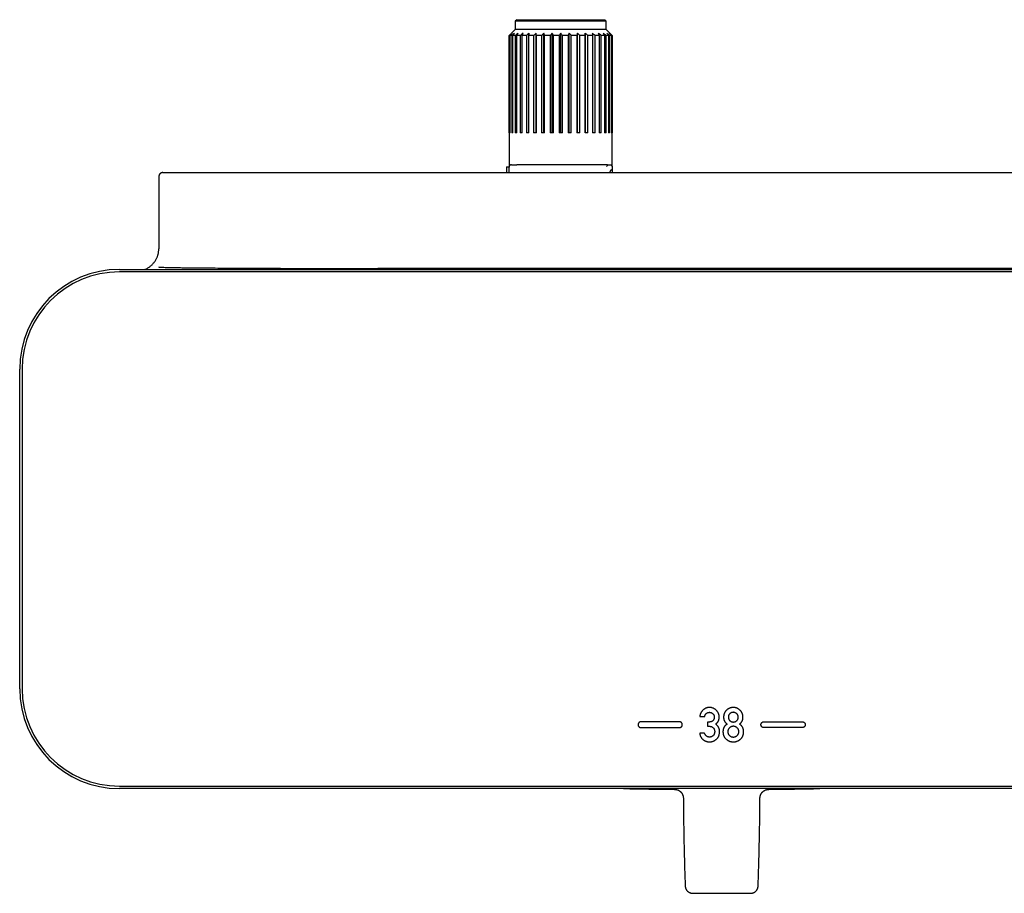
# Model space of a CAD drawing. Header units: millimetres. Extents: x 8 to 944, y 12 to 434.
# Tile 2 of 16: x 222 to 423, y 124 to 302. Entities that reach past the tile are written whole.
import ezdxf

# ---------------------------------------------------------------- set-up
doc = ezdxf.new("R2010")
doc.units = ezdxf.units.MM

msp = doc.modelspace()

# ---------------------------------------------------------------- linework, layer by layer
at = {"color": 7, "linetype": 'Continuous', "lineweight": 30}
for p, q in [((323.31, 301.9), (323.01, 301.6)), ((323.01, 301.6), (323.01, 299.9)), ((332.26, 301.6), (323.01, 301.6)), ((323.31, 301.9), (332.26, 301.9)), ((332.26, 301.9), (341.21, 301.9)), ((341.51, 301.6), (332.26, 301.6)), ((341.51, 301.6), (341.21, 301.9)), ((341.51, 299.9), (341.51, 301.6)), ((321.79, 278.9), (321.79, 298.67)), ((321.89, 298.67), (321.79, 298.67)), ((321.89, 298.67), (321.89, 278.9)), ((322, 278.9), (322, 298.67)), ((322.3, 298.67), (322, 298.67)), ((323.01, 299.9), (322.26, 299.14)), ((322.3, 298.67), (322.3, 278.9)), ((322.53, 278.9), (322.53, 298.67)), ((323.02, 298.67), (322.53, 298.67)), ((341.51, 299.9), (323.01, 299.9)), ((323.02, 298.67), (323.02, 278.9)), ((323.35, 278.9), (323.35, 298.67)), ((324.02, 298.67), (323.35, 298.67)), ((324.02, 298.67), (324.02, 278.9)), ((324.45, 278.9), (324.45, 298.67)), ((325.27, 298.67), (324.45, 298.67)), ((325.27, 298.67), (325.27, 278.9)), ((325.78, 278.9), (325.78, 298.67)), ((326.74, 298.67), (325.78, 298.67)), ((326.74, 298.67), (326.74, 278.9)), ((327.26, 278.9), (327.26, 299.15)), ((327.31, 278.9), (327.31, 298.67)), ((328.37, 298.67), (327.31, 298.67)), ((328.37, 298.67), (328.37, 278.9)), ((328.84, 278.9), (328.84, 299.15)), ((328.99, 278.9), (328.99, 298.67)), ((330.11, 298.67), (328.99, 298.67)), ((330.11, 298.67), (330.11, 278.9)), ((330.52, 278.9), (330.52, 299.15)), ((330.77, 278.9), (330.77, 298.67)), ((331.93, 298.67), (330.77, 298.67)), ((331.93, 298.67), (331.93, 278.9)), ((332.26, 278.9), (332.26, 299.15)), ((332.59, 278.9), (332.59, 298.67)), ((333.75, 298.67), (332.59, 298.67)), ((333.75, 298.67), (333.75, 278.9)), ((333.99, 278.9), (333.99, 299.15)), ((334.4, 278.9), (334.4, 298.67)), ((335.53, 298.67), (334.4, 298.67)), ((335.53, 298.67), (335.53, 278.9)), ((335.68, 278.9), (335.68, 299.15)), ((336.15, 278.9), (336.15, 298.67)), ((337.21, 298.67), (336.15, 298.67)), ((337.21, 298.67), (337.21, 278.9)), ((337.26, 278.9), (337.26, 299.15)), ((337.78, 278.9), (337.78, 298.67)), ((338.74, 298.67), (337.78, 298.67)), ((338.74, 298.67), (338.74, 278.9)), ((339.24, 278.9), (339.24, 298.67)), ((340.07, 298.67), (339.24, 298.67)), ((340.07, 298.67), (340.07, 278.9)), ((340.49, 278.9), (340.49, 298.67)), ((341.16, 298.67), (340.49, 298.67)), ((341.16, 298.67), (341.16, 278.9)), ((341.49, 278.9), (341.49, 298.67)), ((341.99, 298.67), (341.49, 298.67)), ((342.26, 299.15), (341.51, 299.9)), ((341.99, 298.67), (341.99, 278.9)), ((342.21, 278.9), (342.21, 298.67)), ((342.51, 298.67), (342.21, 298.67)), ((342.51, 298.67), (342.51, 278.9)), ((342.63, 278.9), (342.63, 298.67)), ((342.73, 298.67), (342.63, 298.67)), ((342.73, 298.67), (342.73, 278.9)), ((321.78, 278.9), (321.78, 272.04)), ((321.79, 278.9), (321.78, 278.9)), ((322, 278.9), (321.89, 278.9)), ((322.53, 278.9), (322.3, 278.9)), ((323.35, 278.9), (323.02, 278.9)), ((324.45, 278.9), (324.02, 278.9)), ((325.78, 278.9), (325.27, 278.9)), ((327.31, 278.9), (326.74, 278.9)), ((328.99, 278.9), (328.37, 278.9)), ((330.77, 278.9), (330.11, 278.9)), ((332.59, 278.9), (331.93, 278.9)), ((334.4, 278.9), (333.75, 278.9)), ((336.15, 278.9), (335.53, 278.9)), ((337.78, 278.9), (337.21, 278.9)), ((339.24, 278.9), (338.74, 278.9)), ((340.49, 278.9), (340.07, 278.9)), ((341.49, 278.9), (341.16, 278.9)), ((342.21, 278.9), (341.99, 278.9)), ((342.63, 278.9), (342.51, 278.9)), ((342.74, 278.9), (342.73, 278.9)), ((342.74, 272.04), (342.74, 278.9)), ((251.3, 270.8), (563.7, 270.8)), ((321.26, 271.97), (321.26, 270.8)), ((321.26, 271.97), (321.76, 271.97)), ((321.76, 270.8), (321.76, 270.9)), ((341.17, 272.4), (323.35, 272.4)), ((341.75, 272.4), (342.26, 272.4)), ((342.76, 271.39), (342.76, 270.8)), ((250.5, 270), (250.5, 255.3)), ((242.5, 251.1), (572.5, 251.1)), ((572.5, 250.6), (242.5, 250.6)), ((519.97, 251.3), (295.03, 251.3)), ((222.2, 165.8), (222.2, 230.8)), ((222.7, 230.8), (222.7, 165.8)), ((356.4, 159.1), (348.6, 159.1)), ((360.57, 160.18), (361.56, 160.18)), ((362.45, 159.03), (362.11, 159.03)), ((362.11, 159.03), (362.11, 158.16)), ((373.6, 159.1), (381.4, 159.1)), ((348.6, 157.9), (356.4, 157.9)), ((361.52, 156.76), (360.53, 156.76)), ((362.11, 158.16), (362.52, 158.16)), ((381.4, 157.9), (373.6, 157.9)), ((242.5, 146), (572.5, 146)), ((572.5, 145.5), (242.5, 145.5))]:
    msp.add_line(p, q, dxfattribs=at)
for centre, radius, start, end in [((242.5, 230.8), 20.3, 90, 180), ((242.5, 230.8), 19.8, 90, 180), ((242.5, 165.8), 20.3, 180, 270), ((242.5, 165.8), 19.8, 180, 270), ((365, 1145.3), 1000, 268.85407, 269.45141), ((365, 1145.3), 1000, 270.54854, 271.14593), ((365, 1145.3), 1021.1, 269.66766, 270.33234)]:
    msp.add_arc(centre, radius, start, end, dxfattribs=at)
for points, knots in [([(321.79, 298.67), (321.87, 298.76), (322.03, 298.92), (322.19, 299.08), (322.26, 299.15)], [0, 0, 0, 0, 0.56, 1, 1, 1, 1]), ([(322.41, 299.15), (322.31, 299.06), (322.14, 298.9), (321.96, 298.74), (321.89, 298.67)], [0, 0, 0, 0, 0.56, 1, 1, 1, 1]), ([(322, 298.67), (322.08, 298.76), (322.21, 298.92), (322.35, 299.08), (322.41, 299.15)], [0, 0, 0, 0, 0.56, 1, 1, 1, 1]), ([(322.86, 299.15), (322.76, 299.06), (322.57, 298.9), (322.39, 298.74), (322.3, 298.67)], [0, 0, 0, 0, 0.56, 1, 1, 1, 1]), ([(322.53, 298.67), (322.59, 298.76), (322.7, 298.92), (322.81, 299.08), (322.86, 299.15)], [0, 0, 0, 0, 0.56, 1, 1, 1, 1]), ([(323.6, 299.15), (323.49, 299.06), (323.3, 298.9), (323.11, 298.74), (323.02, 298.67)], [0, 0, 0, 0, 0.56, 1, 1, 1, 1]), ([(323.35, 298.67), (323.4, 298.76), (323.48, 298.92), (323.56, 299.08), (323.6, 299.15)], [0, 0, 0, 0, 0.5600002, 1, 1, 1, 1]), ([(324.6, 299.15), (324.49, 299.06), (324.3, 298.9), (324.11, 298.74), (324.02, 298.67)], [0, 0, 0, 0, 0.56, 1, 1, 1, 1]), ([(324.45, 298.67), (324.48, 298.76), (324.53, 298.92), (324.58, 299.08), (324.6, 299.15)], [0, 0, 0, 0, 0.56, 1, 1, 1, 1]), ([(325.83, 299.15), (325.73, 299.06), (325.54, 298.9), (325.36, 298.74), (325.27, 298.67)], [0, 0, 0, 0, 0.56, 1, 1, 1, 1]), ([(325.78, 298.67), (325.79, 298.76), (325.81, 298.92), (325.82, 299.08), (325.83, 299.15)], [0, 0, 0, 0, 0.56, 1, 1, 1, 1]), ([(327.26, 299.15), (327.16, 299.06), (326.99, 298.9), (326.81, 298.74), (326.74, 298.67)], [0, 0, 0, 0, 0.5599998, 1, 1, 1, 1]), ([(327.31, 298.67), (327.3, 298.76), (327.28, 298.92), (327.27, 299.08), (327.26, 299.15)], [0, 0, 0, 0, 0.5600002, 1, 1, 1, 1]), ([(328.84, 299.15), (328.75, 299.06), (328.59, 298.9), (328.43, 298.74), (328.37, 298.67)], [0, 0, 0, 0, 0.56, 1, 1, 1, 1]), ([(328.99, 298.67), (328.96, 298.76), (328.91, 298.92), (328.86, 299.08), (328.84, 299.15)], [0, 0, 0, 0, 0.5600002, 1, 1, 1, 1]), ([(330.52, 299.15), (330.45, 299.06), (330.31, 298.9), (330.17, 298.74), (330.11, 298.67)], [0, 0, 0, 0, 0.56, 1, 1, 1, 1]), ([(330.77, 298.67), (330.72, 298.76), (330.64, 298.92), (330.56, 299.08), (330.52, 299.15)], [0, 0, 0, 0, 0.56, 1, 1, 1, 1]), ([(332.26, 299.15), (332.2, 299.06), (332.09, 298.9), (331.98, 298.74), (331.93, 298.67)], [0, 0, 0, 0, 0.5599998, 1, 1, 1, 1]), ([(332.59, 298.67), (332.53, 298.76), (332.42, 298.92), (332.31, 299.08), (332.26, 299.15)], [0, 0, 0, 0, 0.56, 1, 1, 1, 1]), ([(333.99, 299.15), (333.95, 299.06), (333.87, 298.9), (333.79, 298.74), (333.75, 298.67)], [0, 0, 0, 0, 0.56, 1, 1, 1, 1]), ([(334.4, 298.67), (334.33, 298.76), (334.19, 298.92), (334.05, 299.08), (333.99, 299.15)], [0, 0, 0, 0, 0.5600002, 1, 1, 1, 1]), ([(335.68, 299.15), (335.65, 299.06), (335.6, 298.9), (335.55, 298.74), (335.53, 298.67)], [0, 0, 0, 0, 0.56, 1, 1, 1, 1]), ([(336.15, 298.67), (336.06, 298.76), (335.91, 298.92), (335.75, 299.08), (335.68, 299.15)], [0, 0, 0, 0, 0.56, 1, 1, 1, 1]), ([(337.26, 299.15), (337.25, 299.06), (337.23, 298.9), (337.22, 298.74), (337.21, 298.67)], [0, 0, 0, 0, 0.5599998, 1, 1, 1, 1]), ([(337.78, 298.67), (337.68, 298.76), (337.51, 298.92), (337.34, 299.08), (337.26, 299.15)], [0, 0, 0, 0, 0.5600002, 1, 1, 1, 1]), ([(339.24, 298.67), (339.14, 298.76), (338.95, 298.92), (338.77, 299.08), (338.69, 299.15)], [0, 0, 0, 0, 0.56, 1, 1, 1, 1]), ([(338.69, 299.15), (338.7, 299.06), (338.71, 298.9), (338.73, 298.74), (338.74, 298.67)], [0, 0, 0, 0, 0.56, 1, 1, 1, 1]), ([(340.49, 298.67), (340.39, 298.76), (340.2, 298.92), (340, 299.08), (339.92, 299.15)], [0, 0, 0, 0, 0.56, 1, 1, 1, 1]), ([(339.92, 299.15), (339.95, 299.06), (340, 298.9), (340.05, 298.74), (340.07, 298.67)], [0, 0, 0, 0, 0.56, 1, 1, 1, 1]), ([(341.49, 298.67), (341.39, 298.76), (341.2, 298.92), (341, 299.08), (340.92, 299.15)], [0, 0, 0, 0, 0.56, 1, 1, 1, 1]), ([(340.92, 299.15), (340.96, 299.06), (341.05, 298.9), (341.13, 298.74), (341.16, 298.67)], [0, 0, 0, 0, 0.56, 1, 1, 1, 1]), ([(342.21, 298.67), (342.11, 298.76), (341.92, 298.92), (341.74, 299.08), (341.66, 299.15)], [0, 0, 0, 0, 0.56, 1, 1, 1, 1]), ([(341.66, 299.15), (341.72, 299.06), (341.83, 298.9), (341.94, 298.74), (341.99, 298.67)], [0, 0, 0, 0, 0.5599998, 1, 1, 1, 1]), ([(342.63, 298.67), (342.53, 298.76), (342.36, 298.92), (342.18, 299.08), (342.11, 299.15)], [0, 0, 0, 0, 0.56, 1, 1, 1, 1]), ([(342.11, 299.15), (342.18, 299.06), (342.32, 298.9), (342.45, 298.74), (342.51, 298.67)], [0, 0, 0, 0, 0.56, 1, 1, 1, 1]), ([(342.26, 299.15), (342.35, 299.06), (342.5, 298.9), (342.66, 298.74), (342.73, 298.67)], [0, 0, 0, 0, 0.56, 1, 1, 1, 1]), ([(251.3, 270.8), (251.29, 270.8), (251.27, 270.79), (251.23, 270.79), (251.2, 270.79), (251.17, 270.78), (251.13, 270.78), (251.09, 270.77), (251.03, 270.75), (250.96, 270.72), (250.88, 270.68), (250.82, 270.63), (250.77, 270.59), (250.73, 270.55), (250.69, 270.51), (250.66, 270.47), (250.63, 270.42), (250.6, 270.37), (250.57, 270.32), (250.55, 270.26), (250.53, 270.2), (250.51, 270.14), (250.5, 270.07), (250.5, 270.02), (250.5, 270)], [0, 0, 0, 0, 0.033288, 0.060413, 0.086108, 0.110805, 0.134419, 0.177894, 0.219775, 0.287237, 0.360124, 0.436403, 0.481119, 0.524836, 0.567474, 0.608975, 0.652611, 0.694984, 0.743326, 0.797843, 0.842891, 0.89156, 0.943904, 1, 1, 1, 1]), ([(322.02, 272.33), (322.01, 272.33), (321.99, 272.32), (321.96, 272.3), (321.92, 272.26), (321.85, 272.2), (321.8, 272.11), (321.76, 271.99), (321.76, 271.93), (321.76, 271.9)], [0, 0, 0, 0, 0.081926, 0.169143, 0.26666, 0.378101, 0.650539, 0.815372, 1, 1, 1, 1]), ([(321.76, 270.9), (321.76, 270.93), (321.76, 270.99), (321.76, 271.08), (321.76, 271.16), (321.76, 271.22), (321.76, 271.28), (321.76, 271.33), (321.76, 271.37), (321.76, 271.43), (321.76, 271.48), (321.76, 271.54), (321.76, 271.61), (321.76, 271.67), (321.76, 271.74), (321.76, 271.82), (321.76, 271.87), (321.76, 271.9)], [0, 0, 0, 0, 0.080739, 0.16134, 0.242502, 0.290712, 0.338698, 0.386607, 0.434587, 0.482786, 0.546997, 0.611729, 0.676097, 0.763223, 0.834317, 0.914297, 1, 1, 1, 1]), ([(322.24, 272.4), (322.22, 272.39), (322.18, 272.39), (322.12, 272.38), (322.07, 272.36), (322.03, 272.34), (322.02, 272.33)], [0, 0, 0, 0, 0.279819, 0.560105, 0.780242, 1, 1, 1, 1]), ([(322.26, 272.4), (322.26, 272.4), (322.25, 272.4), (322.25, 272.4), (322.25, 272.4), (322.24, 272.4), (322.24, 272.4), (322.24, 272.4)], [0, 0, 0, 0, 0.2495257, 0.4978129, 0.6230299, 0.7489322, 1, 1, 1, 1]), ([(322.26, 272.4), (322.3, 272.4), (322.38, 272.4), (322.48, 272.4), (322.58, 272.4), (322.66, 272.4), (322.72, 272.4), (322.77, 272.4), (322.79, 272.4), (322.8, 272.4), (322.81, 272.4), (322.82, 272.4), (322.83, 272.4), (322.84, 272.4), (322.84, 272.4), (322.9, 272.4), (323, 272.4), (323.14, 272.4), (323.26, 272.4), (323.32, 272.4), (323.35, 272.4)], [0, 0, 0, 0, 0.1032777, 0.1949296, 0.2749558, 0.3433565, 0.400132, 0.4452827, 0.4547541, 0.4634991, 0.4715176, 0.4788098, 0.4853756, 0.4912152, 0.4963286, 0.5007161, 0.6448729, 0.7757327, 0.8938549, 1, 1, 1, 1]), ([(341.75, 272.4), (341.69, 272.4), (341.57, 272.4), (341.38, 272.4), (341.24, 272.4), (341.17, 272.4)], [0, 0, 0, 0, 0.333415, 0.666585, 1, 1, 1, 1]), ([(341.75, 272.4), (341.75, 272.39), (341.77, 272.37), (341.75, 272.28), (341.7, 272.15), (341.63, 272.06), (341.59, 272.02)], [0, 0, 0, 0, 0.302484, 0.566111, 0.79603, 1, 1, 1, 1]), ([(342.26, 270.9), (342.28, 270.94), (342.33, 271.01), (342.39, 271.12), (342.45, 271.23), (342.48, 271.29), (342.5, 271.32)], [0, 0, 0, 0, 0.279762, 0.560089, 0.78026, 1, 1, 1, 1]), ([(342.5, 271.32), (342.51, 271.33), (342.52, 271.36), (342.56, 271.38), (342.6, 271.4), (342.66, 271.42), (342.72, 271.42), (342.75, 271.4), (342.76, 271.39), (342.76, 271.39)], [0, 0, 0, 0, 0.081926, 0.169143, 0.26666, 0.378101, 0.650539, 0.815372, 1, 1, 1, 1]), ([(342.76, 271.9), (342.76, 271.89), (342.76, 271.89), (342.76, 271.88), (342.76, 271.86), (342.76, 271.84), (342.76, 271.82), (342.76, 271.8), (342.76, 271.77), (342.76, 271.74), (342.76, 271.7), (342.76, 271.66), (342.76, 271.61), (342.76, 271.55), (342.76, 271.5), (342.76, 271.44), (342.76, 271.4), (342.76, 271.39)], [0, 0, 0, 0, 0.080739, 0.16134, 0.242502, 0.290712, 0.338698, 0.386607, 0.434587, 0.482786, 0.546997, 0.611729, 0.676097, 0.763223, 0.834317, 0.914297, 1, 1, 1, 1]), ([(247.59, 251.1), (247.67, 251.12), (247.95, 251.22), (248.39, 251.47), (248.91, 251.84), (249.36, 252.28), (249.75, 252.77), (249.95, 253.14), (250.05, 253.33)], [0, 0, 0, 0, 0.0772759, 0.2618207, 0.4463655, 0.6309104, 0.8154552, 1, 1, 1, 1]), ([(250.5, 251.6), (250.5, 251.6), (250.5, 251.59), (250.5, 251.59), (250.5, 251.59), (250.51, 251.59), (250.55, 251.58), (250.61, 251.57), (250.75, 251.56), (250.96, 251.55), (251.34, 251.53), (251.81, 251.52), (252.56, 251.5), (253.5, 251.48), (254.63, 251.46), (256.14, 251.44), (258.02, 251.42), (260.28, 251.4), (263.14, 251.38), (266.6, 251.35), (270.66, 251.34), (274.72, 251.32), (280.13, 251.31), (286.9, 251.3), (292.32, 251.3), (295.03, 251.3)], [0, 0, 0, 0, 0.000019, 0.000045, 0.000092, 0.000294, 0.001091, 0.002677, 0.004265, 0.010605, 0.016947, 0.029623, 0.042301, 0.067657, 0.09301, 0.118363, 0.16907, 0.219777, 0.270485, 0.361674, 0.452862, 0.544051, 0.63524, 0.81762, 1, 1, 1, 1]), ([(361.18, 161.45), (361.14, 161.41), (361.06, 161.33), (360.95, 161.2), (360.86, 161.06), (360.78, 160.93), (360.71, 160.78), (360.66, 160.64), (360.61, 160.49), (360.58, 160.33), (360.57, 160.23), (360.57, 160.18)], [0, 0, 0, 0, 0.11864, 0.233961, 0.346621, 0.457326, 0.566818, 0.67392, 0.781333, 0.889789, 1, 1, 1, 1]), ([(363.94, 161.39), (363.9, 161.43), (363.83, 161.51), (363.7, 161.62), (363.56, 161.71), (363.42, 161.79), (363.26, 161.86), (363.11, 161.91), (362.97, 161.95), (362.83, 161.97), (362.69, 161.99), (362.55, 162), (362.42, 162), (362.28, 161.99), (362.14, 161.97), (361.99, 161.93), (361.84, 161.89), (361.7, 161.83), (361.56, 161.75), (361.43, 161.66), (361.3, 161.56), (361.22, 161.49), (361.18, 161.45)], [0, 0, 0, 0, 0.055144, 0.109278, 0.162858, 0.216354, 0.27024, 0.324978, 0.368879, 0.413782, 0.459875, 0.507334, 0.551552, 0.590111, 0.640854, 0.690932, 0.74075, 0.790717, 0.841241, 0.892717, 0.945521, 1, 1, 1, 1]), ([(361.56, 160.18), (361.56, 160.21), (361.58, 160.29), (361.61, 160.39), (361.66, 160.49), (361.71, 160.58), (361.77, 160.66), (361.83, 160.74), (361.89, 160.78), (361.91, 160.8)], [0, 0, 0, 0, 0.156709, 0.305583, 0.447842, 0.584891, 0.724589, 0.86227, 1, 1, 1, 1]), ([(361.91, 160.8), (361.94, 160.82), (362, 160.86), (362.09, 160.91), (362.18, 160.95), (362.26, 160.98), (362.34, 160.99), (362.4, 161), (362.46, 161.01), (362.53, 161.01), (362.61, 161), (362.72, 160.99), (362.83, 160.96), (362.93, 160.92), (363.03, 160.87), (363.13, 160.8), (363.18, 160.75), (363.21, 160.72)], [0, 0, 0, 0, 0.075042, 0.147301, 0.217408, 0.286054, 0.328796, 0.371436, 0.414165, 0.460149, 0.516132, 0.597268, 0.676748, 0.755661, 0.835122, 0.916224, 1, 1, 1, 1]), ([(363.21, 160.72), (363.24, 160.7), (363.28, 160.65), (363.34, 160.57), (363.4, 160.49), (363.44, 160.4), (363.47, 160.31), (363.49, 160.21), (363.51, 160.12), (363.51, 160.01), (363.51, 159.91), (363.49, 159.8), (363.46, 159.69), (363.42, 159.58), (363.37, 159.48), (363.3, 159.39), (363.25, 159.34), (363.22, 159.31)], [0, 0, 0, 0, 0.0649931, 0.1281404, 0.1900818, 0.2514929, 0.3130648, 0.3743567, 0.4370844, 0.5018259, 0.5672239, 0.642022, 0.7143629, 0.7852613, 0.855787, 0.9270196, 1, 1, 1, 1]), ([(363.76, 158.61), (363.8, 158.64), (363.89, 158.69), (364, 158.79), (364.1, 158.89), (364.19, 158.99), (364.26, 159.1), (364.33, 159.22), (364.38, 159.35), (364.43, 159.49), (364.46, 159.63), (364.48, 159.75), (364.49, 159.82), (364.49, 159.87), (364.5, 159.92), (364.5, 159.96), (364.5, 160.02), (364.5, 160.09), (364.49, 160.19), (364.48, 160.33), (364.45, 160.48), (364.4, 160.64), (364.34, 160.8), (364.26, 160.95), (364.17, 161.1), (364.07, 161.25), (363.98, 161.34), (363.94, 161.39)], [0, 0, 0, 0, 0.048614, 0.094845, 0.139011, 0.181478, 0.222665, 0.263034, 0.310061, 0.356439, 0.402365, 0.448078, 0.462705, 0.477343, 0.492002, 0.506688, 0.52141, 0.543875, 0.571506, 0.621593, 0.671257, 0.720858, 0.774338, 0.828593, 0.884035, 0.941053, 1, 1, 1, 1]), ([(365.96, 161.41), (365.93, 161.37), (365.85, 161.29), (365.75, 161.16), (365.66, 161.03), (365.59, 160.89), (365.52, 160.74), (365.47, 160.59), (365.44, 160.45), (365.41, 160.31), (365.4, 160.2), (365.4, 160.12), (365.4, 160.07), (365.4, 160.03), (365.4, 160), (365.4, 159.97), (365.4, 159.94), (365.4, 159.92), (365.4, 159.85), (365.41, 159.75), (365.44, 159.6), (365.47, 159.47), (365.52, 159.34), (365.57, 159.26), (365.59, 159.22)], [0, 0, 0, 0, 0.070518, 0.139391, 0.207078, 0.274058, 0.340825, 0.407877, 0.467511, 0.528067, 0.589851, 0.608336, 0.626959, 0.645728, 0.660943, 0.671185, 0.681356, 0.691456, 0.701487, 0.765034, 0.826161, 0.885343, 0.943103, 1, 1, 1, 1]), ([(368.78, 161.41), (368.74, 161.45), (368.66, 161.53), (368.53, 161.63), (368.39, 161.72), (368.25, 161.8), (368.11, 161.87), (367.96, 161.92), (367.81, 161.95), (367.65, 161.98), (367.5, 161.99), (367.33, 162), (367.17, 161.99), (367.02, 161.97), (366.87, 161.94), (366.72, 161.9), (366.58, 161.84), (366.44, 161.78), (366.32, 161.7), (366.19, 161.62), (366.07, 161.52), (366, 161.45), (365.96, 161.41)], [0, 0, 0, 0, 0.053657, 0.10604, 0.157507, 0.208435, 0.259217, 0.310245, 0.358935, 0.408505, 0.459256, 0.511399, 0.562997, 0.61325, 0.662443, 0.71088, 0.758878, 0.806765, 0.854005, 0.901762, 0.950332, 1, 1, 1, 1]), ([(366.69, 160.76), (366.66, 160.73), (366.61, 160.68), (366.54, 160.6), (366.48, 160.5), (366.44, 160.41), (366.41, 160.31), (366.4, 160.22), (366.39, 160.12), (366.38, 160.06), (366.38, 160.02)], [0, 0, 0, 0, 0.132907, 0.264052, 0.395936, 0.531002, 0.64087, 0.755094, 0.87455, 1, 1, 1, 1]), ([(368.05, 160.76), (368.02, 160.78), (367.96, 160.83), (367.85, 160.89), (367.74, 160.94), (367.63, 160.98), (367.52, 161), (367.4, 161.01), (367.28, 161.01), (367.17, 160.99), (367.07, 160.97), (366.97, 160.93), (366.87, 160.88), (366.78, 160.83), (366.72, 160.78), (366.69, 160.76)], [0, 0, 0, 0, 0.083616, 0.164454, 0.243468, 0.321667, 0.400086, 0.479741, 0.560453, 0.63296, 0.704655, 0.77638, 0.848978, 0.923264, 1, 1, 1, 1]), ([(368.05, 159.28), (368.08, 159.31), (368.13, 159.35), (368.19, 159.42), (368.24, 159.51), (368.28, 159.6), (368.32, 159.69), (368.34, 159.79), (368.35, 159.9), (368.36, 160.02), (368.35, 160.13), (368.34, 160.24), (368.32, 160.35), (368.28, 160.44), (368.24, 160.53), (368.19, 160.62), (368.13, 160.69), (368.08, 160.73), (368.05, 160.76)], [0, 0, 0, 0, 0.059422, 0.1180679, 0.176862, 0.2367227, 0.298521, 0.361871, 0.4285183, 0.4990331, 0.5690617, 0.6366782, 0.7010122, 0.7627421, 0.822639, 0.8815501, 0.9403696, 1, 1, 1, 1]), ([(369.15, 159.22), (369.17, 159.25), (369.21, 159.32), (369.26, 159.44), (369.29, 159.56), (369.32, 159.68), (369.34, 159.8), (369.34, 159.88), (369.34, 159.94), (369.34, 159.96), (369.34, 159.99), (369.34, 160.03), (369.34, 160.07), (369.34, 160.11), (369.34, 160.15), (369.33, 160.24), (369.32, 160.35), (369.29, 160.5), (369.25, 160.65), (369.2, 160.79), (369.13, 160.93), (369.06, 161.06), (368.98, 161.18), (368.88, 161.3), (368.81, 161.38), (368.78, 161.41)], [0, 0, 0, 0, 0.050761, 0.1021327, 0.1545133, 0.2082819, 0.2570306, 0.3073504, 0.3174387, 0.3275969, 0.3378266, 0.3517925, 0.3705791, 0.3892192, 0.4077198, 0.4260879, 0.4918671, 0.5563549, 0.6199352, 0.6830063, 0.7459749, 0.8081133, 0.8709235, 0.9347704, 1, 1, 1, 1]), ([(348.6, 159.1), (348.57, 159.09), (348.52, 159.09), (348.44, 159.08), (348.36, 159.05), (348.3, 159.01), (348.23, 158.97), (348.17, 158.92), (348.12, 158.86), (348.08, 158.8), (348.04, 158.73), (348.02, 158.65), (348, 158.58), (348, 158.5), (348, 158.41), (348.02, 158.34), (348.04, 158.26), (348.08, 158.19), (348.12, 158.13), (348.17, 158.07), (348.23, 158.02), (348.3, 157.98), (348.36, 157.94), (348.44, 157.92), (348.52, 157.9), (348.57, 157.9), (348.6, 157.9)], [0, 0, 0, 0, 0.043315, 0.085622, 0.127229, 0.168378, 0.209252, 0.25, 0.290748, 0.331622, 0.372771, 0.414378, 0.456685, 0.5, 0.543315, 0.585622, 0.627229, 0.668378, 0.709252, 0.75, 0.790748, 0.831622, 0.872771, 0.914378, 0.956685, 1, 1, 1, 1]), ([(356.4, 157.9), (356.43, 157.9), (356.48, 157.9), (356.56, 157.92), (356.63, 157.94), (356.7, 157.98), (356.77, 158.02), (356.82, 158.07), (356.88, 158.13), (356.92, 158.19), (356.95, 158.26), (356.98, 158.34), (357, 158.41), (357, 158.5), (357, 158.58), (356.98, 158.65), (356.95, 158.73), (356.92, 158.8), (356.88, 158.86), (356.82, 158.92), (356.77, 158.97), (356.7, 159.01), (356.63, 159.05), (356.56, 159.08), (356.48, 159.09), (356.43, 159.09), (356.4, 159.1)], [0, 0, 0, 0, 0.043315, 0.085622, 0.127229, 0.168378, 0.209252, 0.25, 0.290748, 0.331622, 0.372771, 0.414378, 0.456685, 0.5, 0.543315, 0.585622, 0.627229, 0.668378, 0.709252, 0.75, 0.790748, 0.831622, 0.872771, 0.914378, 0.956685, 1, 1, 1, 1]), ([(363.22, 159.31), (363.2, 159.29), (363.14, 159.24), (363.05, 159.17), (362.95, 159.12), (362.84, 159.08), (362.72, 159.06), (362.59, 159.04), (362.49, 159.03), (362.45, 159.03)], [0, 0, 0, 0, 0.130906, 0.261659, 0.394182, 0.530335, 0.678734, 0.834778, 1, 1, 1, 1]), ([(364.39, 157.92), (364.37, 157.96), (364.33, 158.04), (364.26, 158.14), (364.18, 158.24), (364.09, 158.34), (363.99, 158.44), (363.88, 158.53), (363.8, 158.58), (363.76, 158.61)], [0, 0, 0, 0, 0.133757, 0.267947, 0.403545, 0.541493, 0.689506, 0.842048, 1, 1, 1, 1]), ([(366.09, 158.61), (366.04, 158.58), (365.96, 158.52), (365.85, 158.43), (365.74, 158.32), (365.65, 158.22), (365.56, 158.1), (365.49, 157.98), (365.43, 157.85), (365.37, 157.71), (365.33, 157.56), (365.3, 157.4), (365.28, 157.23), (365.27, 157.12), (365.27, 157.06)], [0, 0, 0, 0, 0.08408, 0.165653, 0.245183, 0.323169, 0.400139, 0.476643, 0.55324, 0.638263, 0.724792, 0.813512, 0.905055, 1, 1, 1, 1]), ([(365.59, 159.22), (365.61, 159.17), (365.66, 159.09), (365.74, 158.97), (365.84, 158.85), (365.95, 158.73), (366.04, 158.65), (366.09, 158.61)], [0, 0, 0, 0, 0.182057, 0.365314, 0.550597, 0.772668, 1, 1, 1, 1]), ([(366.38, 160.02), (366.38, 159.98), (366.39, 159.89), (366.4, 159.77), (366.43, 159.66), (366.47, 159.56), (366.52, 159.47), (366.57, 159.4), (366.62, 159.34), (366.67, 159.3), (366.69, 159.28)], [0, 0, 0, 0, 0.1595736, 0.3093307, 0.4509901, 0.5865765, 0.6903714, 0.793044, 0.89584, 1, 1, 1, 1]), ([(366.69, 159.28), (366.72, 159.26), (366.78, 159.21), (366.89, 159.15), (367, 159.1), (367.11, 159.06), (367.22, 159.04), (367.34, 159.03), (367.46, 159.04), (367.57, 159.05), (367.67, 159.07), (367.77, 159.11), (367.87, 159.16), (367.96, 159.21), (368.02, 159.26), (368.05, 159.28)], [0, 0, 0, 0, 0.083312, 0.163949, 0.242861, 0.321076, 0.399655, 0.479658, 0.560363, 0.63286, 0.704654, 0.776514, 0.849209, 0.923475, 1, 1, 1, 1]), ([(368.66, 158.61), (368.7, 158.64), (368.77, 158.71), (368.87, 158.82), (368.97, 158.94), (369.06, 159.07), (369.12, 159.17), (369.15, 159.22)], [0, 0, 0, 0, 0.1912575, 0.3796191, 0.5657878, 0.7833419, 1, 1, 1, 1]), ([(368.85, 155.57), (368.89, 155.61), (368.97, 155.69), (369.08, 155.82), (369.18, 155.96), (369.26, 156.11), (369.33, 156.26), (369.38, 156.41), (369.42, 156.56), (369.44, 156.69), (369.46, 156.83), (369.47, 156.98), (369.47, 157.14), (369.46, 157.29), (369.44, 157.44), (369.4, 157.59), (369.36, 157.73), (369.31, 157.87), (369.24, 158), (369.17, 158.12), (369.08, 158.23), (368.99, 158.33), (368.89, 158.43), (368.78, 158.52), (368.7, 158.58), (368.66, 158.61)], [0, 0, 0, 0, 0.0499764, 0.0989369, 0.147264, 0.1953551, 0.2436136, 0.2924384, 0.3314545, 0.3712362, 0.4119513, 0.4537563, 0.4983547, 0.543944, 0.5881042, 0.6310862, 0.6731624, 0.7146233, 0.7557726, 0.796921, 0.835998, 0.8756061, 0.9159906, 0.9573834, 1, 1, 1, 1]), ([(373.6, 157.9), (373.57, 157.9), (373.52, 157.9), (373.44, 157.92), (373.37, 157.94), (373.3, 157.98), (373.23, 158.02), (373.18, 158.07), (373.12, 158.13), (373.08, 158.19), (373.05, 158.26), (373.02, 158.34), (373, 158.41), (373, 158.5), (373, 158.58), (373.02, 158.65), (373.05, 158.73), (373.08, 158.8), (373.12, 158.86), (373.18, 158.92), (373.23, 158.97), (373.3, 159.01), (373.37, 159.05), (373.44, 159.08), (373.52, 159.09), (373.57, 159.09), (373.6, 159.1)], [0, 0, 0, 0, 0.0433153, 0.0856221, 0.1272293, 0.1683776, 0.2092522, 0.25, 0.2907477, 0.3316224, 0.3727706, 0.4143778, 0.4566847, 0.4999999, 0.5433152, 0.5856221, 0.6272293, 0.6683776, 0.7092522, 0.75, 0.7907477, 0.8316224, 0.8727706, 0.9143779, 0.9566847, 1, 1, 1, 1]), ([(381.4, 159.1), (381.43, 159.09), (381.48, 159.09), (381.56, 159.08), (381.64, 159.05), (381.7, 159.01), (381.77, 158.97), (381.83, 158.92), (381.88, 158.86), (381.92, 158.8), (381.96, 158.73), (381.98, 158.65), (382, 158.58), (382, 158.5), (382, 158.41), (381.98, 158.34), (381.96, 158.26), (381.92, 158.19), (381.88, 158.13), (381.83, 158.07), (381.77, 158.02), (381.7, 157.98), (381.64, 157.94), (381.56, 157.92), (381.48, 157.9), (381.43, 157.9), (381.4, 157.9)], [0, 0, 0, 0, 0.043315, 0.085622, 0.127229, 0.168378, 0.209252, 0.25, 0.290748, 0.331622, 0.372771, 0.414378, 0.456685, 0.5, 0.543315, 0.585622, 0.627229, 0.668378, 0.709252, 0.75, 0.790748, 0.831622, 0.872771, 0.914378, 0.956685, 1, 1, 1, 1]), ([(360.53, 156.76), (360.54, 156.7), (360.56, 156.58), (360.61, 156.41), (360.66, 156.25), (360.72, 156.1), (360.8, 155.95), (360.88, 155.82), (360.97, 155.7), (361.07, 155.58), (361.19, 155.48), (361.31, 155.38), (361.43, 155.3), (361.56, 155.22), (361.69, 155.16), (361.82, 155.11), (361.95, 155.06), (362.09, 155.03), (362.23, 155.01), (362.36, 155), (362.47, 154.99), (362.58, 155), (362.69, 155), (362.8, 155.01), (362.93, 155.03), (363.08, 155.07), (363.24, 155.12), (363.4, 155.18), (363.55, 155.26), (363.7, 155.35), (363.84, 155.45), (363.93, 155.53), (363.97, 155.57)], [0, 0, 0, 0, 0.040656, 0.079726, 0.117386, 0.153831, 0.189277, 0.223956, 0.258116, 0.292014, 0.325916, 0.359803, 0.392964, 0.425489, 0.457551, 0.489326, 0.520365, 0.55148, 0.582843, 0.614623, 0.634887, 0.65929, 0.684323, 0.70891, 0.733108, 0.771702, 0.809681, 0.847318, 0.884892, 0.922682, 0.960964, 1, 1, 1, 1]), ([(361.89, 156.19), (361.86, 156.22), (361.8, 156.28), (361.72, 156.37), (361.66, 156.47), (361.6, 156.57), (361.56, 156.66), (361.53, 156.73), (361.52, 156.76)], [0, 0, 0, 0, 0.174293, 0.352534, 0.536351, 0.685682, 0.840033, 1, 1, 1, 1]), ([(363.27, 156.27), (363.24, 156.24), (363.18, 156.19), (363.09, 156.13), (362.99, 156.07), (362.89, 156.03), (362.78, 156), (362.67, 155.98), (362.56, 155.98), (362.44, 155.98), (362.33, 155.99), (362.23, 156.01), (362.13, 156.04), (362.04, 156.08), (361.96, 156.13), (361.91, 156.17), (361.89, 156.19)], [0, 0, 0, 0, 0.078204, 0.153791, 0.22752, 0.300213, 0.372725, 0.445925, 0.520657, 0.597269, 0.673064, 0.744361, 0.811843, 0.876314, 0.938695, 1, 1, 1, 1]), ([(362.52, 158.16), (362.56, 158.16), (362.64, 158.16), (362.76, 158.14), (362.87, 158.12), (362.97, 158.07), (363.08, 158.02), (363.18, 157.95), (363.24, 157.9), (363.27, 157.87)], [0, 0, 0, 0, 0.1450987, 0.2858255, 0.4237058, 0.5603538, 0.703979, 0.8499355, 1, 1, 1, 1]), ([(363.27, 157.87), (363.3, 157.85), (363.35, 157.8), (363.41, 157.72), (363.47, 157.62), (363.51, 157.53), (363.54, 157.42), (363.57, 157.31), (363.58, 157.19), (363.59, 157.07), (363.58, 156.95), (363.57, 156.83), (363.54, 156.72), (363.51, 156.62), (363.47, 156.52), (363.41, 156.43), (363.35, 156.34), (363.3, 156.29), (363.27, 156.27)], [0, 0, 0, 0, 0.05975, 0.118891, 0.178209, 0.238483, 0.300459, 0.363653, 0.429737, 0.499227, 0.568229, 0.635222, 0.699323, 0.761149, 0.821383, 0.880761, 0.940046, 1, 1, 1, 1]), ([(363.97, 155.57), (364.01, 155.61), (364.09, 155.69), (364.2, 155.82), (364.29, 155.96), (364.37, 156.11), (364.44, 156.27), (364.49, 156.43), (364.53, 156.59), (364.55, 156.75), (364.57, 156.88), (364.57, 156.96), (364.57, 157.01), (364.57, 157.06), (364.57, 157.09), (364.57, 157.14), (364.57, 157.22), (364.56, 157.35), (364.53, 157.49), (364.5, 157.64), (364.45, 157.78), (364.41, 157.88), (364.39, 157.92)], [0, 0, 0, 0, 0.067571, 0.134234, 0.200552, 0.267099, 0.334443, 0.403134, 0.465114, 0.52887, 0.594705, 0.61247, 0.630405, 0.648513, 0.666667, 0.674594, 0.705711, 0.763166, 0.820997, 0.87954, 0.939111, 1, 1, 1, 1]), ([(365.27, 157.06), (365.27, 157), (365.28, 156.89), (365.29, 156.73), (365.32, 156.57), (365.36, 156.42), (365.4, 156.28), (365.46, 156.14), (365.53, 156.01), (365.61, 155.89), (365.69, 155.78), (365.79, 155.67), (365.86, 155.6), (365.89, 155.57)], [0, 0, 0, 0, 0.101018, 0.198914, 0.294156, 0.387248, 0.478737, 0.569198, 0.65409, 0.739111, 0.824772, 0.911574, 1, 1, 1, 1]), ([(366.59, 157.85), (366.56, 157.82), (366.5, 157.77), (366.43, 157.67), (366.37, 157.56), (366.32, 157.45), (366.29, 157.33), (366.26, 157.2), (366.26, 157.11), (366.26, 157.07)], [0, 0, 0, 0, 0.1427768, 0.2813108, 0.417499, 0.5533404, 0.6974678, 0.8456661, 1, 1, 1, 1]), ([(366.26, 157.07), (366.26, 157.03), (366.26, 156.94), (366.28, 156.82), (366.32, 156.7), (366.36, 156.59), (366.42, 156.48), (366.5, 156.38), (366.56, 156.32), (366.59, 156.29)], [0, 0, 0, 0, 0.147537, 0.28938, 0.42731, 0.563263, 0.705755, 0.8506, 1, 1, 1, 1]), ([(368.15, 157.85), (368.12, 157.88), (368.05, 157.94), (367.95, 158), (367.85, 158.06), (367.74, 158.11), (367.62, 158.14), (367.51, 158.16), (367.39, 158.17), (367.26, 158.16), (367.14, 158.15), (367.02, 158.11), (366.91, 158.07), (366.8, 158.01), (366.69, 157.94), (366.63, 157.88), (366.59, 157.85)], [0, 0, 0, 0, 0.073513, 0.144564, 0.213872, 0.282216, 0.350412, 0.419287, 0.489649, 0.561197, 0.634242, 0.706053, 0.777588, 0.849814, 0.923662, 1, 1, 1, 1]), ([(366.59, 156.29), (366.62, 156.26), (366.68, 156.21), (366.77, 156.15), (366.86, 156.1), (366.95, 156.05), (367.05, 156.02), (367.16, 156), (367.26, 155.98), (367.37, 155.98), (367.48, 155.98), (367.6, 156), (367.72, 156.03), (367.83, 156.07), (367.94, 156.13), (368.05, 156.2), (368.11, 156.26), (368.15, 156.29)], [0, 0, 0, 0, 0.06532, 0.12879, 0.190935, 0.252316, 0.313521, 0.374041, 0.435526, 0.498512, 0.56092, 0.633489, 0.705075, 0.776614, 0.849034, 0.923223, 1, 1, 1, 1]), ([(368.15, 156.29), (368.17, 156.31), (368.23, 156.36), (368.3, 156.45), (368.35, 156.54), (368.4, 156.64), (368.44, 156.74), (368.47, 156.84), (368.48, 156.95), (368.49, 157.07), (368.48, 157.18), (368.47, 157.29), (368.44, 157.4), (368.4, 157.5), (368.36, 157.6), (368.3, 157.69), (368.23, 157.77), (368.17, 157.83), (368.15, 157.85)], [0, 0, 0, 0, 0.06417, 0.12652, 0.187714, 0.248459, 0.309483, 0.370389, 0.432919, 0.497688, 0.562711, 0.626733, 0.689048, 0.750356, 0.811386, 0.87287, 0.935519, 1, 1, 1, 1]), ([(365.89, 155.57), (365.94, 155.53), (366.02, 155.45), (366.16, 155.35), (366.3, 155.26), (366.45, 155.19), (366.6, 155.12), (366.76, 155.07), (366.92, 155.04), (367.08, 155.01), (367.24, 155), (367.41, 154.99), (367.57, 155), (367.73, 155.02), (367.89, 155.05), (368.04, 155.09), (368.19, 155.15), (368.33, 155.21), (368.47, 155.28), (368.6, 155.37), (368.73, 155.46), (368.81, 155.53), (368.85, 155.57)], [0, 0, 0, 0, 0.0536014, 0.1060622, 0.1577015, 0.2088534, 0.2598614, 0.3110719, 0.3598505, 0.4093912, 0.4599595, 0.5116423, 0.5625247, 0.6123194, 0.6612794, 0.7096707, 0.7577698, 0.8058584, 0.8533519, 0.9013715, 0.9501728, 1, 1, 1, 1]), ([(355.43, 145.34), (355.47, 145.34), (355.57, 145.34), (355.71, 145.32), (355.84, 145.29), (355.96, 145.26), (356.07, 145.22), (356.17, 145.17), (356.26, 145.13), (356.34, 145.08), (356.41, 145.04), (356.48, 144.99), (356.53, 144.95), (356.58, 144.91), (356.64, 144.85), (356.71, 144.79), (356.77, 144.72), (356.84, 144.63), (356.91, 144.54), (356.98, 144.43), (357.04, 144.31), (357.1, 144.17), (357.14, 144.03), (357.18, 143.88), (357.2, 143.72), (357.21, 143.61), (357.21, 143.55)], [0, 0, 0, 0, 0.051464, 0.101192, 0.148832, 0.194066, 0.236621, 0.276264, 0.312802, 0.346086, 0.375997, 0.402451, 0.42553, 0.449965, 0.478064, 0.509811, 0.545171, 0.584075, 0.626419, 0.672055, 0.720781, 0.772345, 0.826435, 0.882689, 0.940694, 1, 1, 1, 1]), ([(372.79, 143.55), (372.79, 143.6), (372.8, 143.69), (372.81, 143.83), (372.84, 143.96), (372.87, 144.09), (372.91, 144.2), (372.96, 144.3), (373, 144.39), (373.05, 144.47), (373.09, 144.54), (373.14, 144.6), (373.18, 144.66), (373.22, 144.71), (373.28, 144.77), (373.34, 144.83), (373.41, 144.9), (373.49, 144.97), (373.59, 145.04), (373.7, 145.11), (373.82, 145.17), (373.95, 145.23), (374.1, 145.27), (374.25, 145.31), (374.41, 145.34), (374.52, 145.34), (374.57, 145.34)], [0, 0, 0, 0, 0.051465, 0.101194, 0.148834, 0.19407, 0.236625, 0.276269, 0.312808, 0.346092, 0.376004, 0.402459, 0.425539, 0.449973, 0.478071, 0.509819, 0.545178, 0.584082, 0.626425, 0.67206, 0.720786, 0.772349, 0.826439, 0.882691, 0.940695, 1, 1, 1, 1]), ([(357.21, 143.55), (357.22, 142.62), (357.23, 140.68), (357.27, 137.72), (357.33, 134.68), (357.4, 131.64), (357.48, 128.63), (357.55, 126.64), (357.59, 125.66)], [0, 0, 0, 0, 0.155632, 0.3257088, 0.4957948, 0.6658856, 0.8359768, 1, 1, 1, 1]), ([(372.41, 125.66), (372.45, 126.64), (372.52, 128.63), (372.6, 131.64), (372.67, 134.68), (372.73, 137.72), (372.77, 140.68), (372.78, 142.62), (372.79, 143.55)], [0, 0, 0, 0, 0.164023, 0.334114, 0.504205, 0.674291, 0.844368, 1, 1, 1, 1]), ([(357.59, 125.66), (357.59, 125.62), (357.59, 125.54), (357.61, 125.43), (357.64, 125.32), (357.67, 125.22), (357.7, 125.13), (357.74, 125.05), (357.78, 124.98), (357.82, 124.91), (357.86, 124.85), (357.89, 124.8), (357.93, 124.76), (357.97, 124.71), (358.02, 124.66), (358.08, 124.6), (358.16, 124.53), (358.25, 124.46), (358.35, 124.4), (358.46, 124.35), (358.57, 124.3), (358.68, 124.27), (358.81, 124.24), (358.94, 124.22), (359.03, 124.21), (359.08, 124.21)], [0, 0, 0, 0, 0.0516201, 0.1014518, 0.1491514, 0.1944118, 0.236966, 0.2765887, 0.3130956, 0.3463402, 0.3762104, 0.4026235, 0.4256646, 0.4500578, 0.4841527, 0.5234823, 0.5679705, 0.6174753, 0.6717713, 0.7204524, 0.7719932, 0.8260941, 0.8824022, 0.9405172, 1, 1, 1, 1]), ([(370.92, 124.21), (370.96, 124.21), (371.04, 124.22), (371.15, 124.23), (371.26, 124.25), (371.36, 124.28), (371.45, 124.31), (371.54, 124.35), (371.61, 124.38), (371.68, 124.42), (371.74, 124.46), (371.79, 124.49), (371.83, 124.52), (371.88, 124.56), (371.94, 124.61), (372, 124.68), (372.07, 124.75), (372.14, 124.84), (372.2, 124.94), (372.26, 125.04), (372.31, 125.15), (372.35, 125.27), (372.38, 125.39), (372.4, 125.52), (372.41, 125.61), (372.41, 125.66)], [0, 0, 0, 0, 0.051622, 0.101455, 0.149156, 0.194417, 0.236973, 0.276597, 0.313105, 0.346351, 0.376222, 0.402637, 0.425679, 0.450071, 0.484165, 0.523494, 0.567982, 0.617486, 0.671781, 0.720461, 0.772, 0.8261, 0.882406, 0.940519, 1, 1, 1, 1])]:
    msp.add_open_spline(points, degree=3, knots=knots, dxfattribs=at)
for points in [[(342.26, 272.4), (342.32, 272.39), (342.45, 272.37), (342.62, 272.26), (342.74, 272.09), (342.75, 271.96), (342.76, 271.9)], [(250.05, 253.33), (250.08, 253.41), (250.16, 253.56), (250.25, 253.8), (250.32, 254.04), (250.39, 254.29), (250.44, 254.54), (250.47, 254.79), (250.5, 255.04), (250.5, 255.21), (250.5, 255.3)]]:
    msp.add_open_spline(points, degree=3, dxfattribs=at)

doc.saveas('drawing.dxf')
